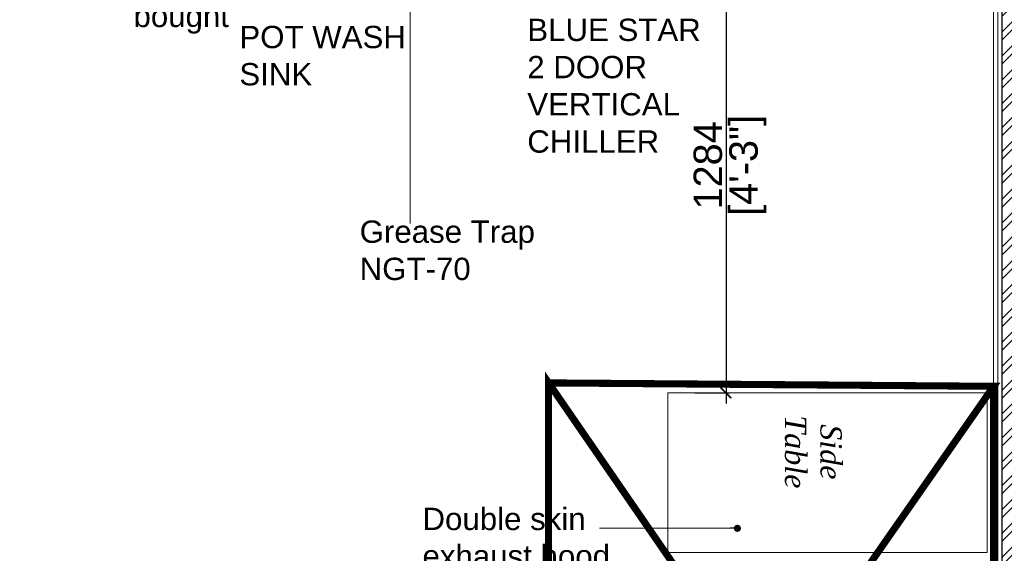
# Model space of a CAD drawing. Header units: millimetres. Extents: x 3501050 to 3719646, y 122984 to 158395.
# Tile 41 of 76: x 3520146 to 3522920, y 150040 to 151546. Entities that reach past the tile are written whole.
import ezdxf

# ---------------------------------------------------------------- set-up
doc = ezdxf.new("R2010")
doc.units = ezdxf.units.MM
doc.header["$PDMODE"] = 2
doc.linetypes.add('( Dashed )', pattern=[0.75, 0.5, -0.25])
doc.linetypes.add('( Hidden )', pattern=[0.375, 0.25, -0.125])
doc.layers.get('0').update_dxf_attribs({"color": 8})
doc.layers.get('DEFPOINTS').update_dxf_attribs({"color": 8, "lineweight": 18})
for name, color, linetype, lineweight in [('01_TEXT', 7, 'Continuous', 5), ('02_EQUIPMENT', 124, 'Continuous', 0), ('02_EQUIPMENT-TEXT', 7, 'Continuous', 0), ('A-Dimension', 42, 'Continuous', 9), ('A-WALL', 12, 'Continuous', 30), ('A-Wall Hatch', 8, 'Continuous', 5), ('CKD Equipments', 252, 'Continuous', 0), ('L1', 1, '( Dashed )', 15), ('PLASTER', 252, 'Continuous', 9), ('tile finish', 32, 'Continuous', 9)]:
    doc.layers.add(name, color=color, linetype=linetype, lineweight=lineweight)
doc.styles.add('A-ANNO-DIM bold', font='GOTHIC.TTF')
doc.styles.add('Arial', font='arial.ttf', dxfattribs={"height": 250})
doc.styles.add('DIM25', font='ARIALN.TTF', dxfattribs={"height": 75})
doc.styles.add('PDF Arial', font='arial.ttf')
doc.styles.get("Standard").update_dxf_attribs({"font": 'arial.ttf'})
doc.styles.add('style1', font='timesi.ttf')
doc.dimstyles.new('A-100mm-Bold', dxfattribs={"dimtxt": 80, "dimasz": 50, "dimexe": 100, "dimexo": 10, "dimgap": 50, "dimtad": 1, "dimdec": 0, "dimzin": 12, "dimdsep": 46, "dimtxsty": 'A-ANNO-DIM bold', "dimblk": 'ARCHTICK', "dimcen": 0, "dimdle": 100, "dimclrd": 8, "dimclre": 8, "dimclrt": 211, "dimadec": 0, "dimazin": 0, "dimtfac": 1, "dimtdec": 0, "dimtix": 1, "dimtmove": 2, "dimatfit": 3, "dimldrblk": 'DOT', "dimfxl": 500, "dimtvp": 1, "dimtolj": 1, "dimtzin": 0, "dimarcsym": 0})
doc.dimstyles.new('dim25', dxfattribs={"dimtxt": 75, "dimasz": 50, "dimexe": 0.18, "dimexo": 0, "dimgap": 10, "dimtad": 1, "dimdec": 0, "dimzin": 0, "dimdsep": 46, "dimtxsty": 'DIM25', "dimblk": 'TAG-DIM-ARROW', "dimcen": 0.09, "dimclrd": 7, "dimclre": 250, "dimclrt": 7, "dimadec": 0, "dimazin": 0, "dimtfac": 1, "dimtdec": 0, "dimtofl": 0, "dimtmove": 0, "dimatfit": 3, "dimfxl": 0.18, "dimtolj": 1, "dimtzin": 0, "dimlwd": -1, "dimlwe": 0, "dimarcsym": 0})
doc.dimstyles.new('TFS-Dim', dxfattribs={"dimtxt": 75, "dimasz": 20, "dimexe": 25, "dimexo": 25, "dimgap": 5, "dimtad": 0, "dimdec": 0, "dimzin": 0, "dimdsep": 46, "dimtxsty": 'Standard', "dimcen": 0.09, "dimclrd": 8, "dimclre": 8, "dimadec": 0, "dimazin": 0, "dimtfac": 1, "dimtdec": 0, "dimtofl": 0, "dimtmove": 0, "dimatfit": 3, "dimldrblk": 'DOT', "dimfxl": 1, "dimtolj": 1, "dimtzin": 0, "dimlwd": -1, "dimlwe": -1, "dimarcsym": 0})

# ---------------------------------------------------------------- blocks, each defined once
blk = doc.blocks.new('_Dot')
at = {"color": 0, "linetype": 'ByBlock', "lineweight": -2}
blk.add_line((-0.5, 0), (-1, 0), dxfattribs=at)
at = {"color": 0, "linetype": 'ByBlock', "const_width": 0.5}
blk.add_lwpolyline([(-0.25, 0, 1), (0.25, 0, 1)], format="xyb", close=True, dxfattribs=at)
blk = doc.blocks.new('TAG-DIM-ARROW')
for p, q in [((-1, 0), (0, 0)), ((0, -0.5), (0, 0.5))]:
    blk.add_line(p, q)
at = {"lineweight": 20}
blk.add_line((-0.354, -0.354), (0.354, 0.354), dxfattribs=at)
blk = doc.blocks.new('_ARCHTICK')
at = {"color": 0, "linetype": 'ByBlock', "const_width": 0.15}
blk.add_lwpolyline([(-0.5, -0.5), (0.5, 0.5)], dxfattribs=at)
blk = doc.blocks.new('*D112')
at = {"layer": 'A-Dimension', "color": 8, "lineweight": -2, "transparency": 16777216}
blk.add_line((3522136.1, 151806.9), (3522136.1, 150463.1), dxfattribs=at)
at = {"layer": 'A-Dimension', "color": 8, "linetype": '( Hidden )', "lineweight": -2, "transparency": 16777216}
for p, q in [((3522084.1, 151776.9), (3522146.1, 151776.9)), ((3522047, 150493.1), (3522146.1, 150493.1))]:
    blk.add_line(p, q, dxfattribs=at)
at = {"layer": 'DEFPOINTS', "color": 0, "transparency": 16777216}
for p in [(3522074.1, 151776.9), (3522037, 150493.1), (3522136.1, 150493.1)]:
    blk.add_point(p, dxfattribs=at)
at = {"layer": 'A-Dimension', "color": 8, "lineweight": -2, "transparency": 16777216, "xscale": 30, "yscale": 30, "zscale": 30}
for p, rotation in [((3522136.1, 151776.9), 90), ((3522136.1, 150493.1), 270)]:
    blk.add_blockref('_ARCHTICK', p, dxfattribs=dict(at, rotation=rotation))
at = {"layer": 'A-Dimension', "transparency": 16777216, "char_height": 80, "attachment_point": 5, "rotation": 90}
for s, insert in [('\\A1;[4\'-3"]', (3522197.4, 151135)), ('\\A1;1284', (3522085.3, 151135))]:
    blk.add_mtext(s, dxfattribs=dict(at, insert=insert))

msp = doc.modelspace()

# ---------------------------------------------------------------- hatches: boundary and pattern name
at = {"layer": 'A-Wall Hatch', "ltscale": 0.25}
h = msp.add_hatch(dxfattribs=at)
h.set_pattern_fill('ANSI32', color=256, scale=5)
h.set_pattern_definition([(45, (-3.406, -442.727), (-33.67596045, 33.67596045), []), (45, (19.045, -442.727), (-33.67596045, 33.67596045), [])])
h.paths.add_polyline_path([(3519686.7, 152639.1), (3519686.7, 152739.1), (3523014.3, 152739.1), (3523014.3, 145711.1), (3522914.3, 145711.1), (3522914.3, 152639)])

# ---------------------------------------------------------------- linework, layer by layer
at = {"layer": 'A-WALL', "ltscale": 0.25}
msp.add_lwpolyline([(3519686.7, 152639.1), (3519686.7, 152739.1), (3523014.3, 152739.1), (3523014.3, 145706), (3522914.3, 145706), (3522914.3, 152639)], close=True, dxfattribs=at)
at = {"layer": 'CKD Equipments', "ltscale": 100}
msp.add_lwpolyline([(3522871.7, 150043.1), (3521971.7, 150043.1), (3521971.7, 150493.1), (3522871.7, 150493.1), (3522871.7, 150043.1)], dxfattribs=at)
at = {"layer": 'L1', "color": 1, "ltscale": 5, "true_color": 0xff0000, "const_width": 20}
msp.add_lwpolyline([(3522890.3, 150511.7), (3522890.3, 148697.6), (3521636.1, 148711), (3521636.1, 150521.3), (3522890.3, 150511.7), (3521636.1, 148711), (3521636.1, 150521.3), (3522890.3, 148697.6)], dxfattribs=at)
at = {"layer": 'PLASTER'}
msp.add_lwpolyline([(3522902.3, 148611.2), (3522902.3, 152626.6), (3519698.7, 152626.6)], dxfattribs=at)
at = {"layer": 'tile finish'}
msp.add_lwpolyline([(3522890.3, 148623.2), (3522890.3, 152614.6), (3519710.7, 152614.6)], dxfattribs=at)

# ---------------------------------------------------------------- texts
at = {"layer": '01_TEXT', "insert": (3522301.3, 150326.7), "char_height": 60, "width": 990.812, "attachment_point": 8, "rotation": 270, "style": 'style1'}
msp.add_mtext('\\A1;Side \\PTable', dxfattribs=at)
at = {"layer": '02_EQUIPMENT-TEXT'}
for s, insert, char_height, width, attachment_point, rotation, style in [('\\pi73.61859;Work Table\\P\\pi88.76695;With 1 U/S', (3521872.3, 147767.5), 63, 592.449, 1, 89.9919, 'Arial'), ('\\pi-117.10109,l180,t242.89891;3 BOWL SINK', (3511771.5, 151342.6), 60, 657.776, 7, 359.9884, 'PDF Arial'), ('\\pi7.62606;WALL SHELF - PIPE \\P\\pi-177.67408,l180,t182.32592;OVER 3 BOWL SINK', (3511706.4, 150823.4), 60, 796.93, 7, 359.9884, 'PDF Arial'), ('\\pi97.99441,t97.99441;DIRTY DISH\\P\\pi-31.72592,l180,t328.27408;LANDING', (3512835.7, 151122.7), 60, 657.776, 1, 0.0135, 'PDF Arial'), ('\\pi-177.61269,l180,t182.38731;COMBI\\P\\pi-159.39986,t200.60014;OVEN', (3519054.5, 150421.4), 60, 267.817, 1, 0.0135, 'PDF Arial')]:
    msp.add_mtext(s, dxfattribs=dict(at, insert=insert, char_height=char_height, width=width, attachment_point=attachment_point, rotation=rotation, style=style))
at = {"layer": '02_EQUIPMENT-TEXT', "char_height": 63, "attachment_point": 1, "style": 'Arial'}
for s, insert, width in [('Market bought', (3520466.2, 151693.4), 511.688), ('BLUE STAR 2 DOOR VERTICAL CHILLER ', (3521576, 151548.9), 511.688), ('POT WASH SINK', (3520764.6, 151528.7), 511.688), ('Grease Trap \\PNGT-70', (3521103.6, 150979.5), 511.688), ('Double skin exhaust hood with led leight ', (3521280.7, 150169.1), 592.449)]:
    msp.add_mtext(s, dxfattribs=dict(at, insert=insert, width=width))

# ---------------------------------------------------------------- dimensions: what is measured, and where the dimension line sits
at = {"layer": 'A-Dimension'}
dim = msp.add_linear_dim(base=(3522136.1, 150493.1), p1=(3522074.1, 151776.9), p2=(3522037, 150493.1), angle=90, dimstyle='A-100mm-Bold', override={"dimtxt": 80, "dimasz": 30, "dimexe": 10, "dimgap": 10, "dimpost": '\\X', "dimtxsty": 'Standard', "dimdle": 30, "dimclrt": 256, "dimfxl": 150, "dimfxlon": 1, "dimtfill": 0, "dimarcsym": 2}, dxfattribs=at)
dim.commit()
dim.dimension.update_dxf_attribs({"geometry": '*D112', "text_midpoint": (3522136.1, 151135)})

# ---------------------------------------------------------------- leaders
at = {"layer": '02_EQUIPMENT', "ltscale": 0.5}
msp.add_leader([(3521246.3, 152264.1), (3521246.3, 150970.6)], dimstyle='dim25', override={"dimgap": 10, "dimtad": 0}, dxfattribs=at)
at = {"layer": '02_EQUIPMENT-TEXT'}
msp.add_leader([(3522168.1, 150111, 1.3), (3521779.1, 150111, 1.3)], dimstyle='TFS-Dim', override={"dimgap": 5, "dimtad": 0, "dimfxl": 100, "dimfxlon": 1, "dimtfill": 1, "dimtfillclr": 256, "dimarcsym": 1}, dxfattribs=at)

doc.saveas('drawing.dxf')
